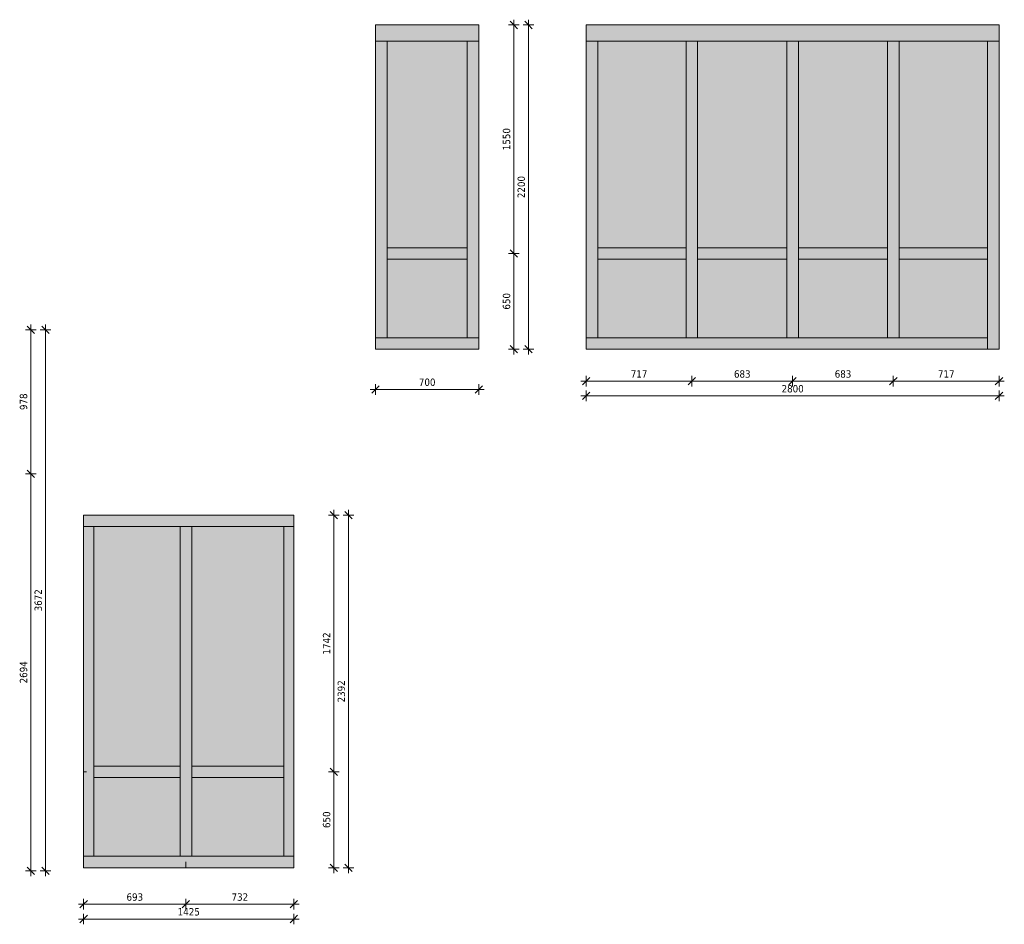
# Model space of a CAD drawing. Header units: millimetres. Extents: x -25806 to 473, y -518 to 7306.
# Tile 3 of 4: x -12115 to -5437, y -401 to 5736. Entities that reach past the tile are written whole.
import ezdxf

# ---------------------------------------------------------------- set-up
doc = ezdxf.new("R2010")
doc.units = ezdxf.units.MM
for name, color, linetype, lineweight in [('A-ANNO-DIMS', 211, 'Continuous', 9), ('A-ANNO-DIMS-20', 211, 'Continuous', 9), ('A-DETL-THIN', 151, 'Continuous', 13), ('A-GLAZ-CURT', 52, 'Continuous', 13), ('A-GLAZ-CWMG', 51, 'Continuous', 13)]:
    doc.layers.add(name, color=color, linetype=linetype, lineweight=lineweight)
doc.styles.add('Tahoma', font='tahoma.ttf', dxfattribs={"height": 50})
doc.dimstyles.new('00_3B_2_5_-_streep_diagonaal', dxfattribs={"dimscale": 304.8, "dimtxt": 52.201042, "dimasz": 0.164042, "dimexe": 0.11811, "dimexo": 0.0625, "dimgap": 0.032808, "dimtad": 1, "dimdec": 0, "dimzin": 0, "dimdsep": 46, "dimtxsty": 'Tahoma', "dimblk1": 'OBLIQUE', "dimblk2": 'OBLIQUE', "dimsah": 1, "dimcen": 0.09, "dimdle": 0.11811, "dimazin": 0, "dimtfac": 1, "dimtdec": 4, "dimtix": 1, "dimtmove": 0, "dimatfit": 3, "dimfxl": 0.11811, "dimfxlon": 1, "dimtvp": 1, "dimtolj": 1, "dimtzin": 0, "dimarcsym": 2})

# ---------------------------------------------------------------- blocks, each defined once
blk = doc.blocks.new('System Panel - 31_WIN_paneel 60 mm-3903399-Bu_06')
at = {"layer": 'A-GLAZ-CURT'}
blk.add_hatch(color=256, dxfattribs=at).paths.add_polyline_path([(22575.2, 61), (22575.2, 594), (21988.2, 594), (21988.2, 61)])
blk = doc.blocks.new('Rectangular Mullion - 30_3B_rechthoek antraciet-4144584-Bu_06')
at = {"layer": 'A-GLAZ-CWMG'}
blk.add_hatch(color=256, dxfattribs=at).paths.add_polyline_path([(22614.2, -17), (22614.2, 61), (21920.2, 61), (21920.2, -17)])
for p, q in [((21920.2, -17), (21920.2, 61)), ((22614.2, 61), (21920.2, 61)), ((21920.2, -17), (22614.2, -17))]:
    blk.add_line(p, q, dxfattribs=at)
blk = doc.blocks.new('Rectangular Mullion - 30_3B_rechthoek antraciet 2-3571707-Bu_06')
at = {"layer": 'A-GLAZ-CWMG'}
blk.add_hatch(color=256, dxfattribs=at).paths.add_polyline_path([(23345.2, 61), (23345.2, 633), (23277.2, 633), (23277.2, 61)])
for p, q in [((23277.2, 633), (23277.2, 61)), ((23345.2, 61), (23345.2, 633)), ((23345.2, 61), (23277.2, 61))]:
    blk.add_line(p, q, dxfattribs=at)
blk = doc.blocks.new('Rectangular Mullion - 30_3B_rechthoek antraciet 2-3599244-Bu_06')
at = {"layer": 'A-GLAZ-CWMG'}
blk.add_hatch(color=256, dxfattribs=at).paths.add_polyline_path([(21988.2, 633), (21988.2, 2296.8), (21920.2, 2296.8), (21920.2, 633)])
for p, q in [((21920.2, 2296.8), (21988.2, 2296.8)), ((21920.2, 2296.8), (21920.2, 633)), ((21988.2, 633), (21988.2, 2296.8))]:
    blk.add_line(p, q, dxfattribs=at)
blk = doc.blocks.new('System Panel - 31_WIN_glas-3903400-Bu_06')
at = {"layer": 'A-GLAZ-CURT'}
blk.add_hatch(color=256, dxfattribs=at).paths.add_polyline_path([(22575.2, 672), (22575.2, 2296.8), (21988.2, 2296.8), (21988.2, 672)])
blk = doc.blocks.new('Rectangular Mullion - 30_3B_rechthoek antraciet 2-4144576-Bu_06')
at = {"layer": 'A-GLAZ-CWMG'}
blk.add_hatch(color=256, dxfattribs=at).paths.add_polyline_path([(23345.2, 633), (23345.2, 2296.8), (23277.2, 2296.8), (23277.2, 633)])
for p, q in [((23277.2, 2296.8), (23345.2, 2296.8)), ((23277.2, 2296.8), (23277.2, 633)), ((23345.2, 633), (23345.2, 2296.8))]:
    blk.add_line(p, q, dxfattribs=at)
blk = doc.blocks.new('Rectangular Mullion - 30_3B_rechthoek antraciet 2-4144045-Bu_06')
at = {"layer": 'A-GLAZ-CWMG'}
blk.add_hatch(color=256, dxfattribs=at).paths.add_polyline_path([(21988.2, 61), (21988.2, 633), (21920.2, 633), (21920.2, 61)])
for p, q in [((21920.2, 633), (21920.2, 61)), ((21988.2, 61), (21988.2, 633)), ((21988.2, 61), (21920.2, 61))]:
    blk.add_line(p, q, dxfattribs=at)
blk = doc.blocks.new('Rectangular Mullion - 30_3B_rechthoek antraciet-3903394-Bu_06')
at = {"layer": 'A-GLAZ-CWMG'}
blk.add_hatch(color=256, dxfattribs=at).paths.add_polyline_path([(22575.2, 594), (22575.2, 672), (21988.2, 672), (21988.2, 594)])
for p, q in [((21988.2, 594), (21988.2, 672)), ((22575.2, 672), (21988.2, 672)), ((22575.2, 672), (22575.2, 594)), ((21988.2, 594), (22575.2, 594))]:
    blk.add_line(p, q, dxfattribs=at)
blk = doc.blocks.new('System Panel - 31_WIN_paneel 60 mm-3903401-Bu_06')
at = {"layer": 'A-GLAZ-CURT'}
blk.add_hatch(color=256, dxfattribs=at).paths.add_polyline_path([(23277.2, 61), (23277.2, 594), (22653.2, 594), (22653.2, 61)])
blk = doc.blocks.new('System Panel - 31_WIN_glas-3903402-Bu_06')
at = {"layer": 'A-GLAZ-CURT'}
blk.add_hatch(color=256, dxfattribs=at).paths.add_polyline_path([(23277.2, 672), (23277.2, 2296.8), (22653.2, 2296.8), (22653.2, 672)])
blk = doc.blocks.new('Rectangular Mullion - 30_3B_rechthoek antraciet-3903395-Bu_06')
at = {"layer": 'A-GLAZ-CWMG'}
blk.add_hatch(color=256, dxfattribs=at).paths.add_polyline_path([(21920.2, 2296.8), (22614.2, 2296.8), (22614.2, 2374.8), (21920.2, 2374.8)])
for p, q in [((21920.2, 2296.8), (21920.2, 2374.8)), ((22614.2, 2374.8), (21920.2, 2374.8)), ((21920.2, 2296.8), (22614.2, 2296.8))]:
    blk.add_line(p, q, dxfattribs=at)
blk = doc.blocks.new('Rectangular Mullion - 30_3B_rechthoek antraciet-3903396-Bu_06')
at = {"layer": 'A-GLAZ-CWMG'}
blk.add_hatch(color=256, dxfattribs=at).paths.add_polyline_path([(23345.2, -17), (23345.2, 61), (22614.2, 61), (22614.2, -17)])
for p, q in [((23345.2, 61), (22614.2, 61)), ((23345.2, 61), (23345.2, -17)), ((22614.2, -17), (23345.2, -17))]:
    blk.add_line(p, q, dxfattribs=at)
blk = doc.blocks.new('Rectangular Mullion - 30_3B_rechthoek antraciet-3903397-Bu_06')
at = {"layer": 'A-GLAZ-CWMG'}
blk.add_hatch(color=256, dxfattribs=at).paths.add_polyline_path([(22653.2, 594), (23277.2, 594), (23277.2, 672), (22653.2, 672)])
for p, q in [((22653.2, 594), (22653.2, 672)), ((23277.2, 672), (22653.2, 672)), ((23277.2, 672), (23277.2, 594)), ((22653.2, 594), (23277.2, 594))]:
    blk.add_line(p, q, dxfattribs=at)
blk = doc.blocks.new('Rectangular Mullion - 30_3B_rechthoek antraciet-2665033-Bu_06')
at = {"layer": 'A-GLAZ-CWMG'}
blk.add_hatch(color=256, dxfattribs=at).paths.add_polyline_path([(22653.214318, 61), (22653.214318, 633), (22575.214318, 633), (22575.214318, 61)])
for p, q in [((22575.214318, 633), (22575.214318, 61)), ((22653.214318, 61), (22653.214318, 633)), ((22653.214318, 61), (22575.214318, 61))]:
    blk.add_line(p, q, dxfattribs=at)
blk = doc.blocks.new('Rectangular Mullion - 30_3B_rechthoek antraciet-3599243-Bu_06')
at = {"layer": 'A-GLAZ-CWMG'}
blk.add_hatch(color=256, dxfattribs=at).paths.add_polyline_path([(22653.214318, 633), (22653.214318, 2296.8), (22575.214318, 2296.8), (22575.214318, 633)])
for p, q in [((22575.214318, 2296.8), (22653.214318, 2296.8)), ((22575.214318, 2296.8), (22575.214318, 633)), ((22653.214318, 633), (22653.214318, 2296.8))]:
    blk.add_line(p, q, dxfattribs=at)
blk = doc.blocks.new('Rectangular Mullion - 30_3B_rechthoek antraciet-4144577-Bu_06')
at = {"layer": 'A-GLAZ-CWMG'}
blk.add_hatch(color=256, dxfattribs=at).paths.add_polyline_path([(22614.2, 2296.8), (23345.2, 2296.8), (23345.2, 2374.8), (22614.2, 2374.8)])
for p, q in [((23345.2, 2374.8), (22614.2, 2374.8)), ((23345.2, 2374.8), (23345.2, 2296.8)), ((22614.2, 2296.8), (23345.2, 2296.8))]:
    blk.add_line(p, q, dxfattribs=at)
blk = doc.blocks.new('System Panel - 31_WIN_paneel 60 mm-2608973-Bu_07')
at = {"layer": 'A-GLAZ-CURT'}
blk.add_hatch(color=256, dxfattribs=at).paths.add_polyline_path([(3386.4, 3578), (3386.4, 4111), (2842.4, 4111), (2842.4, 3578)])
blk = doc.blocks.new('Rectangular Mullion - 30_3B_rechthoek ephira verbreed-2671638-Bu_07')
at = {"layer": 'A-GLAZ-CWMG'}
blk.add_hatch(color=256, dxfattribs=at).paths.add_polyline_path([(3464.4, 5590), (3464.4, 5700), (2764.4, 5700), (2764.4, 5590)])
for p, q in [((2764.4, 5590), (2764.4, 5700)), ((3464.4, 5700), (2764.4, 5700)), ((3464.4, 5700), (3464.4, 5590)), ((3464.4, 5590), (2764.4, 5590))]:
    blk.add_line(p, q, dxfattribs=at)
blk = doc.blocks.new('Rectangular Mullion - 30_3B_rechthoek ephira-4143984-Bu_07')
at = {"layer": 'A-GLAZ-CWMG'}
blk.add_hatch(color=256, dxfattribs=at).paths.add_polyline_path([(2764.4, 3500), (3464.4, 3500), (3464.4, 3578), (2764.4, 3578)])
for p, q in [((2764.4, 3500), (2764.4, 3578)), ((2764.4, 3578), (3464.4, 3578)), ((3464.4, 3578), (3464.4, 3500)), ((2764.4, 3500), (3464.4, 3500))]:
    blk.add_line(p, q, dxfattribs=at)
blk = doc.blocks.new('Rectangular Mullion - 30_3B_rechthoek ephira-2671601-Bu_07')
at = {"layer": 'A-GLAZ-CWMG'}
blk.add_hatch(color=256, dxfattribs=at).paths.add_polyline_path([(2842.4, 3578), (2842.4, 4150), (2764.4, 4150), (2764.4, 3578)])
for p, q in [((2764.4, 4150), (2764.4, 3578)), ((2842.4, 4150), (2842.4, 3578)), ((2842.4, 3578), (2764.4, 3578))]:
    blk.add_line(p, q, dxfattribs=at)
blk = doc.blocks.new('Rectangular Mullion - 30_3B_rechthoek ephira-2671639-Bu_07')
at = {"layer": 'A-GLAZ-CWMG'}
blk.add_hatch(color=256, dxfattribs=at).paths.add_polyline_path([(3464.4, 4150), (3464.4, 5590), (3386.4, 5590), (3386.4, 4150)])
for p, q in [((3386.4, 5590), (3464.4, 5590)), ((3386.4, 4150), (3386.4, 5590)), ((3464.4, 4150), (3464.4, 5590))]:
    blk.add_line(p, q, dxfattribs=at)
blk = doc.blocks.new('System Panel - NLRS_31_CWP_glas dubbel_gen_ASN-2664322-Bu_07')
at = {"layer": 'A-GLAZ-CURT'}
blk.add_hatch(color=256, dxfattribs=at).paths.add_polyline_path([(3386.4, 4189), (3386.4, 5590), (2842.4, 5590), (2842.4, 4189)])
blk = doc.blocks.new('Rectangular Mullion - 30_3B_rechthoek ephira-2671640-Bu_07')
at = {"layer": 'A-GLAZ-CWMG'}
blk.add_hatch(color=256, dxfattribs=at).paths.add_polyline_path([(2842.4, 4150), (2842.4, 5590), (2764.4, 5590), (2764.4, 4150)])
for p, q in [((2764.4, 5590), (2842.4, 5590)), ((2764.4, 5590), (2764.4, 4150)), ((2842.4, 5590), (2842.4, 4150))]:
    blk.add_line(p, q, dxfattribs=at)
blk = doc.blocks.new('Rectangular Mullion - 30_3B_rechthoek ephira-4143985-Bu_07')
at = {"layer": 'A-GLAZ-CWMG'}
blk.add_hatch(color=256, dxfattribs=at).paths.add_polyline_path([(3464.4, 3578), (3464.4, 4150), (3386.4, 4150), (3386.4, 3578)])
for p, q in [((3386.4, 3578), (3386.4, 4150)), ((3464.4, 3578), (3464.4, 4150)), ((3464.4, 3578), (3386.4, 3578))]:
    blk.add_line(p, q, dxfattribs=at)
blk = doc.blocks.new('Rectangular Mullion - 30_3B_rechthoek ephira-2671600-Bu_07')
at = {"layer": 'A-GLAZ-CWMG'}
blk.add_hatch(color=256, dxfattribs=at).paths.add_polyline_path([(3386.4, 4111), (3386.4, 4189), (2842.4, 4189), (2842.4, 4111)])
for p, q in [((2842.4, 4111), (2842.4, 4189)), ((3386.4, 4189), (2842.4, 4189)), ((3386.4, 4189), (3386.4, 4111)), ((3386.4, 4111), (2842.4, 4111))]:
    blk.add_line(p, q, dxfattribs=at)
blk = doc.blocks.new('System Panel - 31_WIN_paneel 60 mm-2608966-Bu_08')
at = {"layer": 'A-GLAZ-CURT'}
blk.add_hatch(color=256, dxfattribs=at).paths.add_polyline_path([(8986.4, 3578), (8986.4, 4111), (8386.6, 4111), (8386.6, 3578)])
blk = doc.blocks.new('Rectangular Mullion - 30_3B_rechthoek ephira verbreed-2671863-Bu_08')
at = {"layer": 'A-GLAZ-CWMG'}
blk.add_hatch(color=256, dxfattribs=at).paths.add_polyline_path([(6981.1, 5590), (6981.1, 5700), (6264.4, 5700), (6264.4, 5590)])
for p, q in [((6264.4, 5590), (6264.4, 5700)), ((6981.1, 5700), (6264.4, 5700)), ((6981.1, 5590), (6264.4, 5590))]:
    blk.add_line(p, q, dxfattribs=at)
blk = doc.blocks.new('Rectangular Mullion - 30_3B_rechthoek ephira-2671791-Bu_08')
at = {"layer": 'A-GLAZ-CWMG'}
blk.add_hatch(color=256, dxfattribs=at).paths.add_polyline_path([(8347.6, 3500), (8986.4, 3500), (8986.4, 3578), (8347.6, 3578)])
for p, q in [((8347.6, 3578), (8986.4, 3578)), ((8986.4, 3578), (8986.4, 3500)), ((8347.6, 3500), (8986.4, 3500))]:
    blk.add_line(p, q, dxfattribs=at)
blk = doc.blocks.new('Rectangular Mullion - 30_3B_rechthoek ephira-2671601-Bu_08')
at = {"layer": 'A-GLAZ-CWMG'}
blk.add_hatch(color=256, dxfattribs=at).paths.add_polyline_path([(6342.4, 3578), (6342.4, 4150), (6264.4, 4150), (6264.4, 3578)])
for p, q in [((6264.4, 4150), (6264.4, 3578)), ((6342.4, 4150), (6342.4, 3578)), ((6342.4, 3578), (6264.4, 3578))]:
    blk.add_line(p, q, dxfattribs=at)
blk = doc.blocks.new('Rectangular Mullion - 30_3B_rechthoek ephira-2671639-Bu_08')
at = {"layer": 'A-GLAZ-CWMG'}
blk.add_hatch(color=256, dxfattribs=at).paths.add_polyline_path([(9064.4, 4150), (9064.4, 5590), (8986.4, 5590), (8986.4, 4150)])
for p, q in [((8986.4, 5590), (9064.4, 5590)), ((8986.4, 4150), (8986.4, 5590)), ((9064.4, 4150), (9064.4, 5590))]:
    blk.add_line(p, q, dxfattribs=at)
blk = doc.blocks.new('System Panel - NLRS_31_CWP_glas dubbel_gen_ASN-2664231-Bu_08')
at = {"layer": 'A-GLAZ-CURT'}
blk.add_hatch(color=256, dxfattribs=at).paths.add_polyline_path([(8986.4, 4189), (8986.4, 5590), (8386.6, 5590), (8386.6, 4189)])
blk = doc.blocks.new('Rectangular Mullion - 30_3B_rechthoek ephira-2671640-Bu_08')
at = {"layer": 'A-GLAZ-CWMG'}
blk.add_hatch(color=256, dxfattribs=at).paths.add_polyline_path([(6342.4, 4150), (6342.4, 5590), (6264.4, 5590), (6264.4, 4150)])
for p, q in [((6264.4, 5590), (6342.4, 5590)), ((6264.4, 5590), (6264.4, 4150)), ((6342.4, 5590), (6342.4, 4150))]:
    blk.add_line(p, q, dxfattribs=at)
blk = doc.blocks.new('Rectangular Mullion - 30_3B_rechthoek ephira-2671604-Bu_08')
at = {"layer": 'A-GLAZ-CWMG'}
blk.add_hatch(color=256, dxfattribs=at).paths.add_polyline_path([(9064.4, 3500), (9064.4, 4150), (8986.4, 4150), (8986.4, 3500)])
for p, q in [((8986.4, 3500), (8986.4, 4150)), ((9064.4, 3500), (9064.4, 4150)), ((9064.4, 3500), (8986.4, 3500))]:
    blk.add_line(p, q, dxfattribs=at)
blk = doc.blocks.new('Rectangular Mullion - 30_3B_rechthoek ephira-2671792-Bu_08')
at = {"layer": 'A-GLAZ-CWMG'}
blk.add_hatch(color=256, dxfattribs=at).paths.add_polyline_path([(8986.4, 4111), (8986.4, 4189), (8386.6, 4189), (8386.6, 4111)])
for p, q in [((8386.6, 4111), (8386.6, 4189)), ((8986.4, 4189), (8386.6, 4189)), ((8986.4, 4189), (8986.4, 4111)), ((8986.4, 4111), (8386.6, 4111))]:
    blk.add_line(p, q, dxfattribs=at)
blk = doc.blocks.new('System Panel - 31_WIN_paneel 60 mm-2609047-Bu_08')
at = {"layer": 'A-GLAZ-CURT'}
blk.add_hatch(color=256, dxfattribs=at).paths.add_polyline_path([(7625.4, 3578), (7625.4, 4111), (7020.1, 4111), (7020.1, 3578)])
blk = doc.blocks.new('System Panel - NLRS_31_CWP_glas dubbel_gen_ASN-2664255-Bu_08')
at = {"layer": 'A-GLAZ-CURT'}
blk.add_hatch(color=256, dxfattribs=at).paths.add_polyline_path([(7625.4, 4189), (7625.4, 5590), (7020.1, 5590), (7020.1, 4189)])
blk = doc.blocks.new('Rectangular Mullion - 30_3B_rechthoek ephira verbreed-2671865-Bu_08')
at = {"layer": 'A-GLAZ-CWMG'}
blk.add_hatch(color=256, dxfattribs=at).paths.add_polyline_path([(8347.6, 5590), (8347.6, 5700), (7664.4, 5700), (7664.4, 5590)])
for p, q in [((8347.6, 5700), (7664.4, 5700)), ((8347.6, 5590), (7664.4, 5590))]:
    blk.add_line(p, q, dxfattribs=at)
blk = doc.blocks.new('Rectangular Mullion - 30_3B_rechthoek ephira-2671793-Bu_08')
at = {"layer": 'A-GLAZ-CWMG'}
blk.add_hatch(color=256, dxfattribs=at).paths.add_polyline_path([(6981.1, 3500), (7664.4, 3500), (7664.4, 3578), (6981.1, 3578)])
for p, q in [((6981.1, 3578), (7664.4, 3578)), ((6981.1, 3500), (7664.4, 3500))]:
    blk.add_line(p, q, dxfattribs=at)
blk = doc.blocks.new('Rectangular Mullion - 30_3B_rechthoek ephira-2671794-Bu_08')
at = {"layer": 'A-GLAZ-CWMG'}
blk.add_hatch(color=256, dxfattribs=at).paths.add_polyline_path([(7625.4, 4111), (7625.4, 4189), (7020.1, 4189), (7020.1, 4111)])
for p, q in [((7020.1, 4111), (7020.1, 4189)), ((7625.4, 4189), (7020.1, 4189)), ((7625.4, 4189), (7625.4, 4111)), ((7625.4, 4111), (7020.1, 4111))]:
    blk.add_line(p, q, dxfattribs=at)
blk = doc.blocks.new('Rectangular Mullion - 30_3B_rechthoek ephira-2671795-Bu_08')
at = {"layer": 'A-GLAZ-CWMG'}
blk.add_hatch(color=256, dxfattribs=at).paths.add_polyline_path([(7703.4, 3578), (7703.4, 4150), (7625.4, 4150), (7625.4, 3578)])
for p, q in [((7625.4, 4150), (7625.4, 3578)), ((7703.4, 4150), (7703.4, 3578)), ((7703.4, 3578), (7625.4, 3578))]:
    blk.add_line(p, q, dxfattribs=at)
blk = doc.blocks.new('Rectangular Mullion - 30_3B_rechthoek ephira-2671796-Bu_08')
at = {"layer": 'A-GLAZ-CWMG'}
blk.add_hatch(color=256, dxfattribs=at).paths.add_polyline_path([(7703.4, 4150), (7703.4, 5590), (7625.4, 5590), (7625.4, 4150)])
for p, q in [((7625.4, 5590), (7703.4, 5590)), ((7625.4, 5590), (7625.4, 4150)), ((7703.4, 5590), (7703.4, 4150))]:
    blk.add_line(p, q, dxfattribs=at)
blk = doc.blocks.new('Rectangular Mullion - 30_3B_rechthoek ephira-2671797-Bu_08')
at = {"layer": 'A-GLAZ-CWMG'}
blk.add_hatch(color=256, dxfattribs=at).paths.add_polyline_path([(6264.4, 3500), (6981.1, 3500), (6981.1, 3578), (6264.4, 3578)])
for p, q in [((6264.4, 3500), (6264.4, 3578)), ((6264.4, 3578), (6981.1, 3578)), ((6264.4, 3500), (6981.1, 3500))]:
    blk.add_line(p, q, dxfattribs=at)
blk = doc.blocks.new('Rectangular Mullion - 30_3B_rechthoek ephira verbreed-2671867-Bu_08')
at = {"layer": 'A-GLAZ-CWMG'}
blk.add_hatch(color=256, dxfattribs=at).paths.add_polyline_path([(9064.4, 5590), (9064.4, 5700), (8347.6, 5700), (8347.6, 5590)])
for p, q in [((9064.4, 5700), (8347.6, 5700)), ((9064.4, 5700), (9064.4, 5590)), ((9064.4, 5590), (8347.6, 5590))]:
    blk.add_line(p, q, dxfattribs=at)
blk = doc.blocks.new('DIMBLOCK22-Bu_05')
at = {"layer": 'A-ANNO-DIMS-20'}
for p, q in [((-12039.6, 3632.5), (-12075.6, 3632.5)), ((-12039.6, 3632.5), (-12064.6, 3657.5)), ((-12039.6, 3668.5), (-12039.6, 2655)), ((-12039.6, 3632.5), (-12014.6, 3607.5)), ((-12039.6, 3632.5), (-12003.6, 3632.5)), ((-12039.6, 2655), (-12064.6, 2680)), ((-12039.6, 2655), (-12075.6, 2655)), ((-12039.6, 2655), (-12014.6, 2630)), ((-12039.6, 2655), (-12003.6, 2655))]:
    blk.add_line(p, q, dxfattribs=at)
at = {"layer": 'A-ANNO-DIMS-20', "color": 0, "insert": (-12113.7, 3087.8), "char_height": 50, "width": 134.231, "attachment_point": 1, "rotation": 90, "line_spacing_factor": 0.994306, "style": 'Tahoma'}
blk.add_mtext('978', dxfattribs=at)
blk = doc.blocks.new('_Oblique')
at = {"color": 0, "linetype": 'ByBlock', "lineweight": -2}
blk.add_line((-0.5, -0.5), (0.5, 0.5), dxfattribs=at)
blk = doc.blocks.new('DIMBLOCK23-Bu_05')
at = {"layer": 'A-ANNO-DIMS-20'}
for p, q in [((-12039.6, 2655), (-12064.6, 2680)), ((-12039.6, 2655), (-12075.6, 2655)), ((-12039.6, 2655), (-12039.6, -75)), ((-12039.6, 2655), (-12014.6, 2630)), ((-12039.6, 2655), (-12003.6, 2655)), ((-12039.6, -39), (-12075.6, -39)), ((-12039.6, -39), (-12064.6, -14)), ((-12039.6, -39), (-12014.6, -64)), ((-12039.6, -39), (-12003.6, -39))]:
    blk.add_line(p, q, dxfattribs=at)
at = {"layer": 'A-ANNO-DIMS-20', "color": 0, "insert": (-12113.7, 1233.4), "char_height": 50, "width": 178.975, "attachment_point": 1, "rotation": 90, "line_spacing_factor": 0.994306, "style": 'Tahoma'}
blk.add_mtext('2694', dxfattribs=at)
blk = doc.blocks.new('DIMBLOCK24-Bu_05')
at = {"layer": 'A-ANNO-DIMS-20'}
for p, q in [((-11939.6, 3632.5), (-11975.6, 3632.5)), ((-11939.6, 3632.5), (-11964.6, 3657.5)), ((-11939.6, 3668.5), (-11939.6, -75)), ((-11939.6, 3632.5), (-11914.6, 3607.5)), ((-11939.6, 3632.5), (-11903.6, 3632.5)), ((-11939.6, -39), (-11975.6, -39)), ((-11939.6, -39), (-11964.6, -14)), ((-11939.6, -39), (-11914.6, -64)), ((-11939.6, -39), (-11903.6, -39))]:
    blk.add_line(p, q, dxfattribs=at)
at = {"layer": 'A-ANNO-DIMS-20', "color": 0, "insert": (-12013.7, 1722.2), "char_height": 50, "width": 178.975, "attachment_point": 1, "rotation": 90, "line_spacing_factor": 0.994306, "style": 'Tahoma'}
blk.add_mtext('3672', dxfattribs=at)
blk = doc.blocks.new('DIMBLOCK26-Bu_06')
at = {"layer": 'A-ANNO-DIMS-20'}
for p, q in [((-11716.7, -265.1), (-10987.7, -265.1)), ((-11680.7, -265.1), (-11705.7, -290.1)), ((-11680.7, -265.1), (-11680.7, -229.1)), ((-11680.7, -265.1), (-11655.7, -240.1)), ((-11680.7, -265.1), (-11680.7, -301.1)), ((-10987.7, -265.1), (-11012.7, -290.1)), ((-10987.7, -265.1), (-10987.7, -229.1)), ((-10987.7, -265.1), (-10962.7, -240.1)), ((-10987.7, -265.1), (-10987.7, -301.1))]:
    blk.add_line(p, q, dxfattribs=at)
at = {"layer": 'A-ANNO-DIMS-20', "color": 0, "insert": (-11390.2, -191), "char_height": 50, "width": 134.231, "attachment_point": 1, "line_spacing_factor": 0.994306, "style": 'Tahoma'}
blk.add_mtext('693', dxfattribs=at)
blk = doc.blocks.new('DIMBLOCK27-Bu_06')
at = {"layer": 'A-ANNO-DIMS-20'}
for p, q in [((-10987.7, -265.1), (-11012.7, -290.1)), ((-10987.7, -265.1), (-10987.7, -229.1)), ((-10987.7, -265.1), (-10962.7, -240.1)), ((-10987.7, -265.1), (-10219.7, -265.1)), ((-10987.7, -265.1), (-10987.7, -301.1)), ((-10255.7, -265.1), (-10280.7, -290.1)), ((-10255.7, -265.1), (-10255.7, -229.1)), ((-10255.7, -265.1), (-10230.7, -240.1)), ((-10255.7, -265.1), (-10255.7, -301.1))]:
    blk.add_line(p, q, dxfattribs=at)
at = {"layer": 'A-ANNO-DIMS-20', "color": 0, "insert": (-10677.7, -191), "char_height": 50, "width": 134.231, "attachment_point": 1, "line_spacing_factor": 0.994306, "style": 'Tahoma'}
blk.add_mtext('732', dxfattribs=at)
blk = doc.blocks.new('DIMBLOCK28-Bu_06')
at = {"layer": 'A-ANNO-DIMS-20'}
for p, q in [((-9984.1, 2410.8), (-9984.1, 633)), ((-9984.1, 2374.8), (-10020.1, 2374.8)), ((-9984.1, 2374.8), (-10009.1, 2399.8)), ((-9984.1, 2374.8), (-9959.1, 2349.8)), ((-9984.1, 2374.8), (-9948.1, 2374.8)), ((-9984.1, 633), (-10020.1, 633)), ((-9984.1, 633), (-10009.1, 658)), ((-9984.1, 633), (-9959.1, 608)), ((-9984.1, 633), (-9948.1, 633))]:
    blk.add_line(p, q, dxfattribs=at)
at = {"layer": 'A-ANNO-DIMS-20', "color": 0, "insert": (-10058.2, 1429.3), "char_height": 50, "width": 178.975, "attachment_point": 1, "rotation": 90, "line_spacing_factor": 0.994306, "style": 'Tahoma'}
blk.add_mtext('1742', dxfattribs=at)
blk = doc.blocks.new('DIMBLOCK29-Bu_06')
at = {"layer": 'A-ANNO-DIMS-20'}
for p, q in [((-9984.1, 633), (-10020.1, 633)), ((-9984.1, 633), (-10009.1, 658)), ((-9984.1, 633), (-9984.1, -53)), ((-9984.1, 633), (-9959.1, 608)), ((-9984.1, 633), (-9948.1, 633)), ((-9984.1, -17), (-10009.1, 8)), ((-9984.1, -17), (-10020.1, -17)), ((-9984.1, -17), (-9959.1, -42)), ((-9984.1, -17), (-9948.1, -17))]:
    blk.add_line(p, q, dxfattribs=at)
at = {"layer": 'A-ANNO-DIMS-20', "color": 0, "insert": (-10058.2, 252.1), "char_height": 50, "width": 134.231, "attachment_point": 1, "rotation": 90, "line_spacing_factor": 0.994306, "style": 'Tahoma'}
blk.add_mtext('650', dxfattribs=at)
blk = doc.blocks.new('DIMBLOCK30-Bu_06')
at = {"layer": 'A-ANNO-DIMS-20'}
for p, q in [((-9884.1, 2410.8), (-9884.1, -53)), ((-9884.1, 2374.8), (-9920.1, 2374.8)), ((-9884.1, 2374.8), (-9909.1, 2399.8)), ((-9884.1, 2374.8), (-9859.1, 2349.8)), ((-9884.1, 2374.8), (-9848.1, 2374.8)), ((-9884.1, -17), (-9909.1, 8)), ((-9884.1, -17), (-9920.1, -17)), ((-9884.1, -17), (-9859.1, -42)), ((-9884.1, -17), (-9848.1, -17))]:
    blk.add_line(p, q, dxfattribs=at)
at = {"layer": 'A-ANNO-DIMS-20', "color": 0, "insert": (-9958.2, 1104.3), "char_height": 50, "width": 178.975, "attachment_point": 1, "rotation": 90, "line_spacing_factor": 0.994306, "style": 'Tahoma'}
blk.add_mtext('2392', dxfattribs=at)
blk = doc.blocks.new('DIMBLOCK31-Bu_06')
at = {"layer": 'A-ANNO-DIMS-20'}
for p, q in [((-11680.7, -365.1), (-11680.7, -329.1)), ((-10255.7, -365.1), (-10255.7, -329.1)), ((-10219.7, -365.1), (-11716.7, -365.1)), ((-11680.7, -365.1), (-11705.7, -390.1)), ((-11680.7, -365.1), (-11655.7, -340.1)), ((-11680.7, -365.1), (-11680.7, -401.1)), ((-10255.7, -365.1), (-10280.7, -390.1)), ((-10255.7, -365.1), (-10230.7, -340.1)), ((-10255.7, -365.1), (-10255.7, -401.1))]:
    blk.add_line(p, q, dxfattribs=at)
at = {"layer": 'A-ANNO-DIMS-20', "color": 0, "insert": (-11042.8, -291), "char_height": 50, "width": 178.975, "attachment_point": 1, "line_spacing_factor": 0.994306, "style": 'Tahoma'}
blk.add_mtext('1425', dxfattribs=at)
blk = doc.blocks.new('DIMBLOCK32-Bu_07')
at = {"layer": 'A-ANNO-DIMS-20'}
for p, q in [((-9737.1, 3227.5), (-8965.1, 3227.5)), ((-9701.1, 3227.5), (-9726.1, 3202.5)), ((-9701.1, 3227.5), (-9701.1, 3263.5)), ((-9701.1, 3227.5), (-9676.1, 3252.5)), ((-9701.1, 3227.5), (-9701.1, 3191.5)), ((-9001.1, 3227.5), (-9026.1, 3202.5)), ((-9001.1, 3227.5), (-9001.1, 3263.5)), ((-9001.1, 3227.5), (-8976.1, 3252.5)), ((-9001.1, 3227.5), (-9001.1, 3191.5))]:
    blk.add_line(p, q, dxfattribs=at)
at = {"layer": 'A-ANNO-DIMS-20', "color": 0, "insert": (-9407.1, 3301.6), "char_height": 50, "width": 134.231, "attachment_point": 1, "line_spacing_factor": 0.994306, "style": 'Tahoma'}
blk.add_mtext('700', dxfattribs=at)
blk = doc.blocks.new('DIMBLOCK33-Bu_07')
at = {"layer": 'A-ANNO-DIMS-20'}
for p, q in [((-8663.7, 5700), (-8699.7, 5700)), ((-8663.7, 5700), (-8688.7, 5725)), ((-8663.7, 5736), (-8663.7, 3464)), ((-8663.7, 5700), (-8638.7, 5675)), ((-8663.7, 5700), (-8627.7, 5700)), ((-8663.7, 3500), (-8699.7, 3500)), ((-8663.7, 3500), (-8688.7, 3525)), ((-8663.7, 3500), (-8638.7, 3475)), ((-8663.7, 3500), (-8627.7, 3500))]:
    blk.add_line(p, q, dxfattribs=at)
at = {"layer": 'A-ANNO-DIMS-20', "color": 0, "insert": (-8737.8, 4525.4), "char_height": 50, "width": 178.975, "attachment_point": 1, "rotation": 90, "line_spacing_factor": 0.994306, "style": 'Tahoma'}
blk.add_mtext('2200', dxfattribs=at)
blk = doc.blocks.new('DIMBLOCK34-Bu_07')
at = {"layer": 'A-ANNO-DIMS-20'}
for p, q in [((-8763.7, 5700), (-8799.7, 5700)), ((-8763.7, 5700), (-8788.7, 5725)), ((-8763.7, 5736), (-8763.7, 4150)), ((-8763.7, 5700), (-8738.7, 5675)), ((-8763.7, 5700), (-8727.7, 5700)), ((-8763.7, 4150), (-8799.7, 4150)), ((-8763.7, 4150), (-8788.7, 4175)), ((-8763.7, 4150), (-8738.7, 4125)), ((-8763.7, 4150), (-8727.7, 4150))]:
    blk.add_line(p, q, dxfattribs=at)
at = {"layer": 'A-ANNO-DIMS-20', "color": 0, "insert": (-8837.8, 4850.4), "char_height": 50, "width": 178.975, "attachment_point": 1, "rotation": 90, "line_spacing_factor": 0.994306, "style": 'Tahoma'}
blk.add_mtext('1550', dxfattribs=at)
blk = doc.blocks.new('DIMBLOCK35-Bu_07')
at = {"layer": 'A-ANNO-DIMS-20'}
for p, q in [((-8763.7, 4150), (-8799.7, 4150)), ((-8763.7, 4150), (-8788.7, 4175)), ((-8763.7, 4150), (-8763.7, 3464)), ((-8763.7, 4150), (-8738.7, 4125)), ((-8763.7, 4150), (-8727.7, 4150)), ((-8763.7, 3500), (-8799.7, 3500)), ((-8763.7, 3500), (-8788.7, 3525)), ((-8763.7, 3500), (-8738.7, 3475)), ((-8763.7, 3500), (-8727.7, 3500))]:
    blk.add_line(p, q, dxfattribs=at)
at = {"layer": 'A-ANNO-DIMS-20', "color": 0, "insert": (-8837.8, 3769.1), "char_height": 50, "width": 134.231, "attachment_point": 1, "rotation": 90, "line_spacing_factor": 0.994306, "style": 'Tahoma'}
blk.add_mtext('650', dxfattribs=at)
blk = doc.blocks.new('DIMBLOCK39-Bu_08')
at = {"layer": 'A-ANNO-DIMS-20'}
for p, q in [((-8272.5, 3183.3), (-8272.5, 3219.3)), ((-8272.5, 3183.3), (-8247.5, 3208.3)), ((-5472.5, 3183.3), (-5472.5, 3219.3)), ((-5472.5, 3183.3), (-5447.5, 3208.3)), ((-8308.5, 3183.3), (-5436.5, 3183.3)), ((-8272.5, 3183.3), (-8297.5, 3158.3)), ((-8272.5, 3183.3), (-8272.5, 3147.3)), ((-5472.5, 3183.3), (-5497.5, 3158.3)), ((-5472.5, 3183.3), (-5472.5, 3147.3))]:
    blk.add_line(p, q, dxfattribs=at)
at = {"layer": 'A-ANNO-DIMS-20', "color": 0, "insert": (-6947.1, 3257.4), "char_height": 50, "width": 178.975, "attachment_point": 1, "line_spacing_factor": 0.994306, "style": 'Tahoma'}
blk.add_mtext('2800', dxfattribs=at)
blk = doc.blocks.new('DIMBLOCK40-Bu_08')
at = {"layer": 'A-ANNO-DIMS-20'}
for p, q in [((-8308.5, 3283.3), (-7555.8, 3283.3)), ((-8272.5, 3283.3), (-8297.5, 3258.3)), ((-8272.5, 3283.3), (-8272.5, 3319.3)), ((-8272.5, 3283.3), (-8247.5, 3308.3)), ((-8272.5, 3283.3), (-8272.5, 3247.3)), ((-7555.8, 3283.3), (-7580.8, 3258.3)), ((-7555.8, 3283.3), (-7555.8, 3319.3)), ((-7555.8, 3283.3), (-7530.8, 3308.3)), ((-7555.8, 3283.3), (-7555.8, 3247.3))]:
    blk.add_line(p, q, dxfattribs=at)
at = {"layer": 'A-ANNO-DIMS-20', "color": 0, "insert": (-7970.1, 3357.4), "char_height": 50, "width": 134.231, "attachment_point": 1, "line_spacing_factor": 0.994306, "style": 'Tahoma'}
blk.add_mtext('717', dxfattribs=at)
blk = doc.blocks.new('DIMBLOCK41-Bu_08')
at = {"layer": 'A-ANNO-DIMS-20'}
for p, q in [((-7555.8, 3283.3), (-7580.8, 3258.3)), ((-7555.8, 3283.3), (-7555.8, 3319.3)), ((-7555.8, 3283.3), (-7530.8, 3308.3)), ((-7555.8, 3283.3), (-6872.5, 3283.3)), ((-7555.8, 3283.3), (-7555.8, 3247.3)), ((-6872.5, 3283.3), (-6897.5, 3258.3)), ((-6872.5, 3283.3), (-6872.5, 3319.3)), ((-6872.5, 3283.3), (-6847.5, 3308.3)), ((-6872.5, 3283.3), (-6872.5, 3247.3))]:
    blk.add_line(p, q, dxfattribs=at)
at = {"layer": 'A-ANNO-DIMS-20', "color": 0, "insert": (-7270.1, 3357.4), "char_height": 50, "width": 134.231, "attachment_point": 1, "line_spacing_factor": 0.994306, "style": 'Tahoma'}
blk.add_mtext('683', dxfattribs=at)
blk = doc.blocks.new('DIMBLOCK42-Bu_08')
at = {"layer": 'A-ANNO-DIMS-20'}
for p, q in [((-6872.5, 3283.3), (-6897.5, 3258.3)), ((-6872.5, 3283.3), (-6872.5, 3319.3)), ((-6872.5, 3283.3), (-6847.5, 3308.3)), ((-6872.5, 3283.3), (-6189.3, 3283.3)), ((-6872.5, 3283.3), (-6872.5, 3247.3)), ((-6189.3, 3283.3), (-6214.3, 3258.3)), ((-6189.3, 3283.3), (-6189.3, 3319.3)), ((-6189.3, 3283.3), (-6164.3, 3308.3)), ((-6189.3, 3283.3), (-6189.3, 3247.3))]:
    blk.add_line(p, q, dxfattribs=at)
at = {"layer": 'A-ANNO-DIMS-20', "color": 0, "insert": (-6586.8, 3357.4), "char_height": 50, "width": 134.231, "attachment_point": 1, "line_spacing_factor": 0.994306, "style": 'Tahoma'}
blk.add_mtext('683', dxfattribs=at)
blk = doc.blocks.new('DIMBLOCK43-Bu_08')
at = {"layer": 'A-ANNO-DIMS-20'}
for p, q in [((-6189.3, 3283.3), (-6214.3, 3258.3)), ((-6189.3, 3283.3), (-6189.3, 3319.3)), ((-6189.3, 3283.3), (-6164.3, 3308.3)), ((-6189.3, 3283.3), (-5436.5, 3283.3)), ((-6189.3, 3283.3), (-6189.3, 3247.3)), ((-5472.5, 3283.3), (-5497.5, 3258.3)), ((-5472.5, 3283.3), (-5472.5, 3319.3)), ((-5472.5, 3283.3), (-5447.5, 3308.3)), ((-5472.5, 3283.3), (-5472.5, 3247.3))]:
    blk.add_line(p, q, dxfattribs=at)
at = {"layer": 'A-ANNO-DIMS-20', "color": 0, "insert": (-5886.8, 3357.4), "char_height": 50, "width": 134.231, "attachment_point": 1, "line_spacing_factor": 0.994306, "style": 'Tahoma'}
blk.add_mtext('717', dxfattribs=at)

msp = doc.modelspace()

# ---------------------------------------------------------------- linework, layer by layer
at = {"layer": 'A-DETL-THIN'}
for p, q in [((-11680.7, 633), (-11660.7, 633)), ((-10987.7, -17), (-10987.7, 23))]:
    msp.add_line(p, q, dxfattribs=at)

# ---------------------------------------------------------------- block references
at = {"layer": 'A-GLAZ-CURT'}
for name, p in [('System Panel - NLRS_31_CWP_glas dubbel_gen_ASN-2664322-Bu_07', (-12465.5, 0)), ('System Panel - NLRS_31_CWP_glas dubbel_gen_ASN-2664231-Bu_08', (-16581.1, 0)), ('System Panel - NLRS_31_CWP_glas dubbel_gen_ASN-2664255-Bu_08', (-14536.9, 0)), ('System Panel - NLRS_31_CWP_glas dubbel_gen_ASN-2664255-Bu_08', (-13853.6, 0)), ('System Panel - NLRS_31_CWP_glas dubbel_gen_ASN-2664231-Bu_08', (-14536.9, 0)), ('System Panel - 31_WIN_paneel 60 mm-2608973-Bu_07', (-12465.5, 0)), ('System Panel - 31_WIN_paneel 60 mm-2608966-Bu_08', (-16581.1, 0)), ('System Panel - 31_WIN_paneel 60 mm-2609047-Bu_08', (-14536.9, 0)), ('System Panel - 31_WIN_paneel 60 mm-2609047-Bu_08', (-13853.6, 0)), ('System Panel - 31_WIN_paneel 60 mm-2608966-Bu_08', (-14536.9, 0)), ('System Panel - 31_WIN_glas-3903400-Bu_06', (-33600.9, 0)), ('System Panel - 31_WIN_glas-3903402-Bu_06', (-33600.9, 0)), ('System Panel - 31_WIN_paneel 60 mm-3903399-Bu_06', (-33600.9, 0)), ('System Panel - 31_WIN_paneel 60 mm-3903401-Bu_06', (-33600.9, 0))]:
    msp.add_blockref(name, p, dxfattribs=at)
at = {"layer": 'A-GLAZ-CWMG'}
for name, p in [('Rectangular Mullion - 30_3B_rechthoek ephira verbreed-2671638-Bu_07', (-12465.5, 0)), ('Rectangular Mullion - 30_3B_rechthoek ephira verbreed-2671863-Bu_08', (-14536.9, 0)), ('Rectangular Mullion - 30_3B_rechthoek ephira verbreed-2671865-Bu_08', (-15220.1, 0)), ('Rectangular Mullion - 30_3B_rechthoek ephira verbreed-2671865-Bu_08', (-14536.9, 0)), ('Rectangular Mullion - 30_3B_rechthoek ephira verbreed-2671867-Bu_08', (-14536.9, 0)), ('Rectangular Mullion - 30_3B_rechthoek ephira-2671640-Bu_07', (-12465.5, 0)), ('Rectangular Mullion - 30_3B_rechthoek ephira-2671639-Bu_07', (-12465.5, 0)), ('Rectangular Mullion - 30_3B_rechthoek ephira-2671640-Bu_08', (-14536.9, 0)), ('Rectangular Mullion - 30_3B_rechthoek ephira-2671796-Bu_08', (-15220.1, 0)), ('Rectangular Mullion - 30_3B_rechthoek ephira-2671796-Bu_08', (-14536.9, 0)), ('Rectangular Mullion - 30_3B_rechthoek ephira-2671796-Bu_08', (-13853.6, 0)), ('Rectangular Mullion - 30_3B_rechthoek ephira-2671639-Bu_08', (-14536.9, 0)), ('Rectangular Mullion - 30_3B_rechthoek ephira-2671601-Bu_07', (-12465.5, 0)), ('Rectangular Mullion - 30_3B_rechthoek ephira-2671600-Bu_07', (-12465.5, 0)), ('Rectangular Mullion - 30_3B_rechthoek ephira-4143985-Bu_07', (-12465.5, 0)), ('Rectangular Mullion - 30_3B_rechthoek ephira-2671601-Bu_08', (-14536.9, 0)), ('Rectangular Mullion - 30_3B_rechthoek ephira-2671792-Bu_08', (-16581.1, 0)), ('Rectangular Mullion - 30_3B_rechthoek ephira-2671795-Bu_08', (-15220.1, 0)), ('Rectangular Mullion - 30_3B_rechthoek ephira-2671794-Bu_08', (-14536.9, 0)), ('Rectangular Mullion - 30_3B_rechthoek ephira-2671795-Bu_08', (-14536.9, 0)), ('Rectangular Mullion - 30_3B_rechthoek ephira-2671794-Bu_08', (-13853.6, 0)), ('Rectangular Mullion - 30_3B_rechthoek ephira-2671795-Bu_08', (-13853.6, 0)), ('Rectangular Mullion - 30_3B_rechthoek ephira-2671792-Bu_08', (-14536.9, 0)), ('Rectangular Mullion - 30_3B_rechthoek ephira-2671604-Bu_08', (-14536.9, 0)), ('Rectangular Mullion - 30_3B_rechthoek ephira-4143984-Bu_07', (-12465.5, 0)), ('Rectangular Mullion - 30_3B_rechthoek ephira-2671797-Bu_08', (-14536.9, 0)), ('Rectangular Mullion - 30_3B_rechthoek ephira-2671793-Bu_08', (-14536.9, 0)), ('Rectangular Mullion - 30_3B_rechthoek ephira-2671793-Bu_08', (-13853.6, 0)), ('Rectangular Mullion - 30_3B_rechthoek ephira-2671791-Bu_08', (-14536.9, 0)), ('Rectangular Mullion - 30_3B_rechthoek antraciet-3903395-Bu_06', (-33600.9, 0)), ('Rectangular Mullion - 30_3B_rechthoek antraciet-4144577-Bu_06', (-33600.9, 0)), ('Rectangular Mullion - 30_3B_rechthoek antraciet 2-3599244-Bu_06', (-33600.9, 0)), ('Rectangular Mullion - 30_3B_rechthoek antraciet-3599243-Bu_06', (-33600.9, 0)), ('Rectangular Mullion - 30_3B_rechthoek antraciet 2-4144576-Bu_06', (-33600.9, 0)), ('Rectangular Mullion - 30_3B_rechthoek antraciet-3903394-Bu_06', (-33600.9, 0)), ('Rectangular Mullion - 30_3B_rechthoek antraciet-3903397-Bu_06', (-33600.9, 0)), ('Rectangular Mullion - 30_3B_rechthoek antraciet 2-4144045-Bu_06', (-33600.9, 0)), ('Rectangular Mullion - 30_3B_rechthoek antraciet-2665033-Bu_06', (-33600.9, 0)), ('Rectangular Mullion - 30_3B_rechthoek antraciet 2-3571707-Bu_06', (-33600.9, 0)), ('Rectangular Mullion - 30_3B_rechthoek antraciet-4144584-Bu_06', (-33600.9, 0)), ('Rectangular Mullion - 30_3B_rechthoek antraciet-3903396-Bu_06', (-33600.9, 0))]:
    msp.add_blockref(name, p, dxfattribs=at)

# ---------------------------------------------------------------- dimensions: what is measured, and where the dimension line sits
at = {"layer": 'A-ANNO-DIMS'}
for base, p1, p2, override, picture, middle in [((-8763.7, 4150), (-8799.7, 5700), (-8799.7, 4150), {"dimpost": '<>', "dimfxl": 1550}, 'DIMBLOCK34-Bu_07', (-8799.7, 4925)), ((-8663.7, 3500), (-8699.7, 5700), (-8699.7, 3500), {"dimpost": '<>', "dimfxl": 2200}, 'DIMBLOCK33-Bu_07', (-8699.7, 4600)), ((-8763.7, 3500), (-8799.7, 4150), (-8799.7, 3500), {"dimpost": '<>', "dimfxl": 650}, 'DIMBLOCK35-Bu_07', (-8799.7, 3825)), ((-12039.6001816, 2655), (-12075.6001816, 3632.5), (-12075.6001816, 2655), {"dimpost": '<>', "dimfxl": 977.5}, 'DIMBLOCK22-Bu_05', (-12075.7418873, 3143.75)), ((-11939.6001816, -39), (-11975.6001816, 3632.5), (-11975.6001816, -39), {"dimpost": '<>', "dimfxl": 3671.5}, 'DIMBLOCK24-Bu_05', (-11975.6411485, 1796.75)), ((-12039.6, -39), (-12075.6, 2655), (-12075.6, -39), {"dimpost": '<>', "dimfxl": 2694}, 'DIMBLOCK23-Bu_05', (-12075.6, 1308)), ((-9984.1, 633), (-10020.1, 2374.8), (-10020.1, 633), {"dimpost": '<>', "dimfxl": 1741.8}, 'DIMBLOCK28-Bu_06', (-10019.6, 1503.9)), ((-9884.1, -17), (-9920.1, 2374.8), (-9920.1, -17), {"dimpost": '<>', "dimfxl": 2391.8}, 'DIMBLOCK30-Bu_06', (-9920.1, 1178.9)), ((-9984.1, -17), (-10020.1, 633), (-10020.1, -17), {"dimpost": '<>', "dimfxl": 650}, 'DIMBLOCK29-Bu_06', (-10020.1, 308))]:
    dim = msp.add_linear_dim(base=base, p1=p1, p2=p2, angle=90, dimstyle='00_3B_2_5_-_streep_diagonaal', override=override, dxfattribs=at)
    dim.commit()
    dim.dimension.update_dxf_attribs({"geometry": picture, "text_midpoint": middle})
for base, p1, p2, override, picture, middle in [((-7555.8, 3283.3), (-8272.5, 3319.3), (-7555.8, 3319.3), {"dimpost": '<>', "dimfxl": 716.75}, 'DIMBLOCK40-Bu_08', (-7914.1, 3318.4)), ((-6872.5, 3283.3), (-7555.8, 3319.3), (-6872.5, 3319.3), {"dimpost": '<>', "dimfxl": 683.25}, 'DIMBLOCK41-Bu_08', (-7214.1, 3319.5)), ((-6189.3, 3283.3), (-6872.5, 3319.3), (-6189.3, 3319.3), {"dimpost": '<>', "dimfxl": 683.25}, 'DIMBLOCK42-Bu_08', (-6530.9, 3319.5)), ((-5472.5, 3283.3), (-6189.3, 3319.3), (-5472.5, 3319.3), {"dimpost": '<>', "dimfxl": 716.75}, 'DIMBLOCK43-Bu_08', (-5830.9, 3318.4)), ((-9001.1, 3227.5), (-9701.1, 3263.5), (-9001.1, 3263.5), {"dimpost": '<>', "dimfxl": 700}, 'DIMBLOCK32-Bu_07', (-9351.1, 3263.6)), ((-5472.5, 3183.3), (-8272.5, 3219.3), (-5472.5, 3219.3), {"dimpost": '<>', "dimfxl": 2800}, 'DIMBLOCK39-Bu_08', (-6872.5, 3219.5)), ((-10987.7, -265.1), (-11680.7, -229.1), (-10987.7, -229.1), {"dimpost": '<>', "dimfxl": 693.008691}, 'DIMBLOCK26-Bu_06', (-11334.2, -229)), ((-10255.7, -265.1), (-10987.7, -229.1), (-10255.7, -229.1), {"dimpost": '<>', "dimfxl": 731.991309}, 'DIMBLOCK27-Bu_06', (-10621.7, -229)), ((-11680.7, -365.1), (-10255.7, -329.1), (-11680.7, -329.1), {"dimpost": '<>', "dimfxl": 1425}, 'DIMBLOCK31-Bu_06', (-10968.2, -329))]:
    dim = msp.add_linear_dim(base=base, p1=p1, p2=p2, dimstyle='00_3B_2_5_-_streep_diagonaal', override=override, dxfattribs=at)
    dim.commit()
    dim.dimension.update_dxf_attribs({"geometry": picture, "text_midpoint": middle})

doc.saveas('drawing.dxf')
